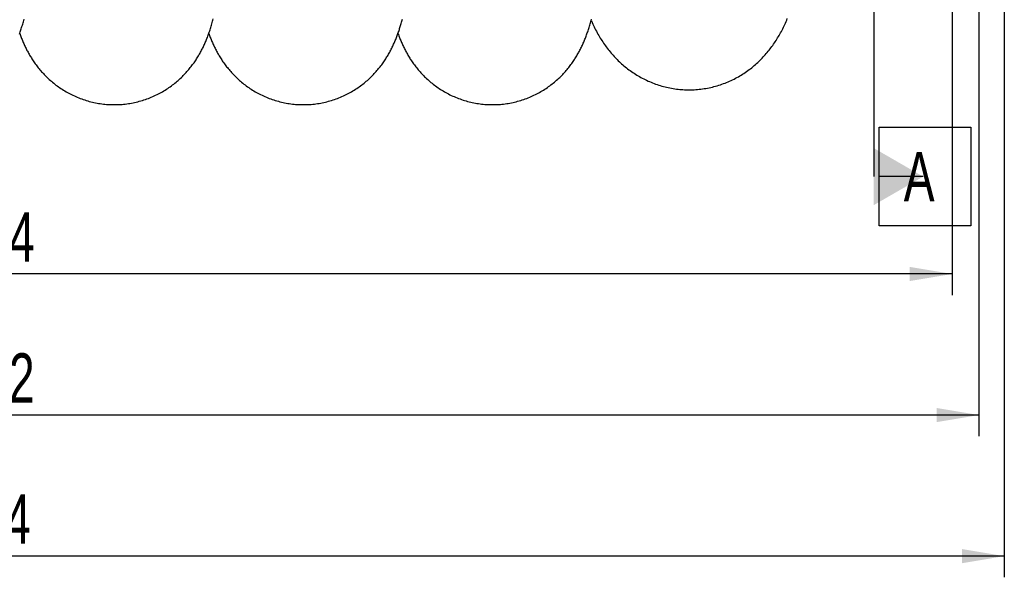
# Model space of a CAD drawing. Extents: x 0 to 594, y 0 to 420.
# Tile 10 of 33: x 308 to 378, y 88 to 128. Entities that reach past the tile are written whole.
import ezdxf

# ---------------------------------------------------------------- set-up
doc = ezdxf.new("R2010")
doc.units = 0
doc.header["$LTSCALE"] = 32.67
doc.layers.get('0').update_dxf_attribs({"linetype": 'CONTINUOUS'})
for name, color, linetype in [('110528_DXF_DIMENSION', 7, 'CONTINUOUS'), ('ASE_125_125-15_DXF_DIMENSI', 7, 'CONTINUOUS'), ('HOSE_125_125DXF_CONTINUOUS', 7, 'CONTINUOUS')]:
    doc.layers.add(name, color=color, linetype=linetype)
doc.styles.get("Standard").update_dxf_attribs({"font": 'txt', "width": 0.7})
doc.dimstyles.new('DIMSTYLE_2', dxfattribs={"dimtxt": 3.5, "dimasz": 3, "dimexe": 1.5, "dimexo": 1, "dimgap": 0.875, "dimtad": 1, "dimdec": 0, "dimlfac": 10, "dimtxsty": 'STANDARD', "dimblk": '_ARROW_FILLED', "dimblk1": '_ARROW_FILLED', "dimblk2": '_ARROW_FILLED', "dimcen": 0.09, "dimazin": 3, "dimtp": 1.2, "dimtm": 1.2, "dimtfac": 1, "dimtdec": 0, "dimtofl": 0, "dimtmove": 0, "dimatfit": 3, "dimtolj": 1})
doc.dimstyles.new('DIMSTYLE_3', dxfattribs={"dimtxt": 3.5, "dimasz": 3, "dimexe": 1.5, "dimexo": 1, "dimgap": 0.875, "dimtad": 1, "dimdec": 3, "dimlfac": 10, "dimtxsty": 'STANDARD', "dimblk": '_ARROW_FILLED', "dimblk1": '_ARROW_FILLED', "dimblk2": '_ARROW_FILLED', "dimcen": 0.09, "dimazin": 3, "dimtp": 1.2, "dimtm": 1.2, "dimtfac": 1, "dimtdec": 3, "dimtofl": 0, "dimtmove": 0, "dimatfit": 3, "dimtolj": 1})

# ---------------------------------------------------------------- blocks, each defined once
blk = doc.blocks.new('_ARROW_FILLED')
at = {"color": 0, "linetype": 'BYBLOCK'}
blk.add_solid([(0, 0), (-1, 0.167), (-1, -0.167)], dxfattribs=at)
blk = doc.blocks.new('*D3')
at = {"layer": 'ASE_125_125-15_DXF_DIMENSI', "color": 2, "linetype": 'CONTINUOUS'}
for p, q in [((232.428, 149.117), (232.428, 88.342)), ((377.778, 145.684), (377.778, 88.342)), ((232.428, 89.842), (305.103, 89.842)), ((377.778, 89.842), (305.103, 89.842))]:
    blk.add_line(p, q, dxfattribs=at)
at = {"layer": 'ASE_125_125-15_DXF_DIMENSI', "color": 2, "linetype": 'CONTINUOUS', "xscale": 3, "yscale": 3, "zscale": 3, "rotation": 180}
blk.add_blockref('_ARROW_FILLED', (232.428, 89.842), dxfattribs=at)
at = {"layer": 'ASE_125_125-15_DXF_DIMENSI', "color": 2, "linetype": 'CONTINUOUS', "xscale": 3, "yscale": 3, "zscale": 3}
blk.add_blockref('_ARROW_FILLED', (377.778, 89.842), dxfattribs=at)
at = {"layer": 'ASE_125_125-15_DXF_DIMENSI', "color": 2, "linetype": 'CONTINUOUS', "insert": (305.103, 94.217), "char_height": 3.5, "width": 15, "attachment_point": 2}
blk.add_mtext('1454', dxfattribs=at)
blk = doc.blocks.new('*D4')
at = {"layer": 'ASE_125_125-15_DXF_DIMENSI', "color": 2, "linetype": 'CONTINUOUS'}
for p, q in [((236.678, 128.492), (236.678, 108.342)), ((374.078, 128.492), (374.078, 108.342)), ((236.678, 109.842), (305.378, 109.842)), ((374.078, 109.842), (305.378, 109.842))]:
    blk.add_line(p, q, dxfattribs=at)
at = {"layer": 'ASE_125_125-15_DXF_DIMENSI', "color": 2, "linetype": 'CONTINUOUS', "xscale": 3, "yscale": 3, "zscale": 3, "rotation": 180}
blk.add_blockref('_ARROW_FILLED', (236.678, 109.842), dxfattribs=at)
at = {"layer": 'ASE_125_125-15_DXF_DIMENSI', "color": 2, "linetype": 'CONTINUOUS', "xscale": 3, "yscale": 3, "zscale": 3}
blk.add_blockref('_ARROW_FILLED', (374.078, 109.842), dxfattribs=at)
at = {"layer": 'ASE_125_125-15_DXF_DIMENSI', "color": 2, "linetype": 'CONTINUOUS', "insert": (305.378, 114.217), "char_height": 3.5, "width": 15, "attachment_point": 2}
blk.add_mtext('1374', dxfattribs=at)
blk = doc.blocks.new('*D5')
at = {"layer": 'ASE_125_125-15_DXF_DIMENSI', "color": 2, "linetype": 'CONTINUOUS'}
for p, q in [((234.778, 129.765), (234.778, 98.342)), ((375.978, 129.765), (375.978, 98.342)), ((234.778, 99.842), (305.378, 99.842)), ((375.978, 99.842), (305.378, 99.842))]:
    blk.add_line(p, q, dxfattribs=at)
at = {"layer": 'ASE_125_125-15_DXF_DIMENSI', "color": 2, "linetype": 'CONTINUOUS', "xscale": 3, "yscale": 3, "zscale": 3, "rotation": 180}
blk.add_blockref('_ARROW_FILLED', (234.778, 99.842), dxfattribs=at)
at = {"layer": 'ASE_125_125-15_DXF_DIMENSI', "color": 2, "linetype": 'CONTINUOUS', "xscale": 3, "yscale": 3, "zscale": 3}
blk.add_blockref('_ARROW_FILLED', (375.978, 99.842), dxfattribs=at)
at = {"layer": 'ASE_125_125-15_DXF_DIMENSI', "color": 2, "linetype": 'CONTINUOUS', "insert": (305.378, 104.217), "char_height": 3.5, "width": 14.25, "attachment_point": 2}
blk.add_mtext('1412', dxfattribs=at)

msp = doc.modelspace()

# ---------------------------------------------------------------- linework, layer by layer
at = {"layer": '110528_DXF_DIMENSION', "color": 2, "linetype": 'CONTINUOUS'}
for p, q in [((368.52379, 199.24127), (368.52379, 116.74242)), ((368.89879, 120.24242), (375.39879, 120.24242)), ((368.89879, 113.24242), (368.89879, 120.24242)), ((375.39879, 120.24242), (375.39879, 113.24242)), ((372.02379, 116.74242), (368.89879, 116.74242)), ((375.39879, 113.24242), (368.89879, 113.24242))]:
    msp.add_line(p, q, dxfattribs=at)
msp.add_solid([(368.52379, 114.7217), (368.52379, 118.76315), (372.02379, 116.74242)], dxfattribs=at)
at = {"layer": 'HOSE_125_125DXF_CONTINUOUS', "color": 7, "linetype": 'CONTINUOUS'}
for points in [[(307.94387, 126.8419), (307.97058, 126.91697), (307.9969, 126.99267), (308.02285, 127.06906), (308.04848, 127.14629), (308.07382, 127.22442), (308.09887, 127.30349), (308.12369, 127.38368), (308.14831, 127.46512), (308.17274, 127.5478), (308.19697, 127.63175), (308.22102, 127.71704), (308.24491, 127.80374), (308.26862, 127.89181)], [(314.66656, 121.84191), (314.76488, 121.84262), (314.87826, 121.8452), (314.99157, 121.84967), (315.10478, 121.85603), (315.21786, 121.86428), (315.33076, 121.8744), (315.44346, 121.8864), (315.55592, 121.90027), (315.6681, 121.91601), (315.77996, 121.9336), (315.89147, 121.95305), (316.00259, 121.97433), (316.11329, 121.99744), (316.22354, 122.02237), (316.33328, 122.04911), (316.44249, 122.07765), (316.55114, 122.10796), (316.65918, 122.14004), (316.76658, 122.17386), (316.87331, 122.20942), (316.97931, 122.24669), (317.08456, 122.28564), (317.18902, 122.32626), (317.29262, 122.36851), (317.39534, 122.41238), (317.49716, 122.45783), (317.59798, 122.50481), (317.69781, 122.55332), (317.79661, 122.60331), (317.89429, 122.65473), (317.99083, 122.70754), (318.08623, 122.76172), (318.18038, 122.8172), (318.27328, 122.87393), (318.36492, 122.9319), (318.45521, 122.991), (318.54414, 123.05122), (318.6317, 123.1125), (318.71781, 123.17476), (318.80246, 123.23796), (318.88566, 123.30205), (318.96729, 123.36692), (319.04735, 123.43251), (319.12587, 123.49878), (319.20272, 123.56561), (319.27793, 123.63293), (319.3515, 123.70071), (319.42342, 123.76887), (319.49367, 123.83733), (319.56229, 123.90608), (319.62936, 123.97513), (319.6949, 124.04444), (319.75893, 124.11399), (319.82152, 124.18379), (319.88271, 124.25385), (319.9425, 124.32411), (320.00089, 124.39452), (320.05795, 124.4651), (320.11366, 124.53578), (320.16789, 124.60636), (320.22066, 124.67677), (320.27202, 124.74701), (320.32189, 124.81692), (320.37027, 124.8864), (320.41724, 124.95548), (320.46285, 125.02419), (320.50712, 125.09247), (320.5501, 125.16032), (320.59189, 125.22784), (320.63247, 125.29491), (320.67192, 125.36162), (320.71049, 125.42833), (320.74821, 125.49504), (320.78508, 125.56176), (320.82137, 125.62889), (320.85714, 125.69659), (320.89235, 125.76474), (320.92699, 125.83336), (320.96114, 125.90256), (320.99476, 125.97227), (321.02772, 126.04224), (321.06002, 126.1124), (321.09171, 126.18283), (321.12279, 126.25353), (321.15324, 126.32443), (321.18313, 126.39563), (321.21253, 126.46733), (321.24148, 126.53958), (321.26998, 126.61239), (321.29811, 126.68594), (321.32587, 126.76026), (321.3533, 126.83541), (321.38047, 126.91165), (321.40742, 126.98907), (321.43414, 127.0677), (321.46071, 127.14775), (321.48718, 127.22948), (321.51351, 127.31278), (321.53961, 127.39738), (321.5655, 127.48337), (321.59118, 127.5708), (321.61658, 127.6594), (321.64169, 127.74916), (321.66656, 127.84021), (321.69117, 127.93253)], [(328.07836, 121.84185), (328.17663, 121.84256), (328.28997, 121.84514), (328.40327, 121.84961), (328.5165, 121.85597), (328.62962, 121.86422), (328.74258, 121.87435), (328.85535, 121.88635), (328.96789, 121.90024), (329.08015, 121.91599), (329.1921, 121.93361), (329.30371, 121.95307), (329.41492, 121.97438), (329.52571, 121.99753), (329.63605, 122.02249), (329.74586, 122.04926), (329.85514, 122.07783), (329.96385, 122.10818), (330.07192, 122.14029), (330.17934, 122.17414), (330.28608, 122.20972), (330.39207, 122.247), (330.49729, 122.28596), (330.60173, 122.32659), (330.70531, 122.36886), (330.80802, 122.41274), (330.90983, 122.4582), (331.01065, 122.50521), (331.11046, 122.55372), (331.20924, 122.60373), (331.30689, 122.65515), (331.4034, 122.70797), (331.49875, 122.76214), (331.59286, 122.81761), (331.68572, 122.87434), (331.77732, 122.93229), (331.86754, 122.99137), (331.95639, 123.05155), (332.04387, 123.11279), (332.12983, 123.17495), (332.21425, 123.23799), (332.29718, 123.30187), (332.37854, 123.36652), (332.45835, 123.43189), (332.53663, 123.49795), (332.61332, 123.56461), (332.68846, 123.63184), (332.76204, 123.6996), (332.83405, 123.76782), (332.90451, 123.83646), (332.97341, 123.90547), (333.04075, 123.97478), (333.10654, 124.04436), (333.17079, 124.11415), (333.23347, 124.18407), (333.2946, 124.25407), (333.35422, 124.32412), (333.41228, 124.39412), (333.46882, 124.46404), (333.52387, 124.53386), (333.57741, 124.60348), (333.62946, 124.67284), (333.68007, 124.74195), (333.72933, 124.81086), (333.77724, 124.87951), (333.82386, 124.94791), (333.86934, 125.01623), (333.91371, 125.08447), (333.95699, 125.15261), (333.99932, 125.22081), (334.04071, 125.28908), (334.08119, 125.3574), (334.12084, 125.42589), (334.15971, 125.4946), (334.19778, 125.56347), (334.23506, 125.63251), (334.27159, 125.70172), (334.30736, 125.77109), (334.34236, 125.84056), (334.3766, 125.91012), (334.41011, 125.97978), (334.44289, 126.04949), (334.47493, 126.11926), (334.50628, 126.18909), (334.53693, 126.25894), (334.5669, 126.32883), (334.59621, 126.39875), (334.62487, 126.46869), (334.65289, 126.53863), (334.6803, 126.60861), (334.70713, 126.67865), (334.7334, 126.74876), (334.75912, 126.81895), (334.78434, 126.88928), (334.80906, 126.95975), (334.83331, 127.03039), (334.85711, 127.10125), (334.88049, 127.17234), (334.90346, 127.24368), (334.92605, 127.31533), (334.94827, 127.3873), (334.97014, 127.45962), (334.99168, 127.53234), (335.01291, 127.60547), (335.03385, 127.67904), (335.0545, 127.75311), (335.07489, 127.8277), (335.09504, 127.90282)], [(341.49014, 121.84184), (341.58874, 121.84256), (341.70241, 121.84516), (341.81601, 121.84965), (341.92953, 121.85604), (342.04293, 121.86433), (342.15615, 121.87451), (342.26917, 121.88658), (342.38195, 121.90053), (342.49444, 121.91636), (342.60662, 121.93405), (342.71845, 121.95361), (342.82988, 121.97501), (342.94088, 121.99825), (343.05142, 122.02333), (343.16145, 122.05021), (343.27093, 122.0789), (343.37985, 122.10938), (343.48815, 122.14163), (343.59579, 122.17564), (343.70276, 122.21138), (343.80898, 122.24883), (343.91442, 122.28798), (344.01907, 122.32879), (344.12285, 122.37124), (344.22574, 122.41531), (344.32771, 122.46097), (344.4287, 122.50817), (344.5287, 122.55691), (344.62767, 122.60714), (344.72552, 122.6588), (344.82224, 122.71188), (344.91782, 122.76633), (345.01213, 122.82207), (345.10518, 122.87908), (345.19695, 122.93731), (345.28734, 122.99668), (345.37635, 123.05714), (345.46397, 123.11867), (345.55011, 123.18116), (345.63477, 123.24458), (345.71796, 123.30888), (345.7996, 123.37396), (345.87968, 123.43978), (345.95822, 123.5063), (346.03514, 123.57341), (346.11047, 123.64108), (346.1842, 123.70925), (346.25629, 123.77782), (346.32675, 123.84674), (346.3956, 123.91599), (346.46283, 123.98548), (346.52844, 124.05516), (346.59248, 124.12501), (346.65495, 124.19497), (346.71586, 124.26501), (346.77526, 124.33509), (346.83315, 124.40517), (346.88956, 124.47522), (346.94452, 124.5452), (346.99805, 124.61509), (347.05018, 124.68486), (347.10094, 124.75448), (347.15037, 124.82394), (347.1985, 124.89322), (347.24535, 124.96231), (347.29097, 125.0312), (347.33539, 125.09988), (347.37863, 125.16833), (347.42073, 125.23654), (347.4617, 125.30447), (347.50158, 125.37213), (347.54047, 125.43964), (347.57834, 125.5069), (347.61528, 125.57399), (347.65152, 125.64133), (347.68711, 125.70896), (347.72203, 125.77685), (347.75648, 125.84535), (347.79054, 125.91465), (347.82414, 125.98461), (347.85719, 126.05505), (347.88973, 126.12605), (347.92176, 126.19758), (347.95315, 126.26934), (347.98387, 126.34126), (348.014, 126.41346), (348.04355, 126.48593), (348.07252, 126.55867), (348.10095, 126.63174), (348.1289, 126.70528), (348.15639, 126.77931), (348.18344, 126.85388), (348.2101, 126.9291), (348.23641, 127.00504), (348.26235, 127.08173), (348.28797, 127.15921), (348.31329, 127.23762), (348.33832, 127.31693), (348.36298, 127.39692), (348.3873, 127.47761), (348.41129, 127.55908), (348.43494, 127.64123), (348.45825, 127.72405), (348.48125, 127.80762), (348.50395, 127.89195)], [(348.48185, 127.80988), (348.49847, 127.77185), (348.54721, 127.66337), (348.59666, 127.55631), (348.64683, 127.45064), (348.69777, 127.34628), (348.7494, 127.24336), (348.80175, 127.14182), (348.85484, 127.04162), (348.9086, 126.94287), (348.96302, 126.8456), (349.01814, 126.74969), (349.074, 126.65507), (349.13051, 126.56188), (349.18778, 126.4699), (349.24613, 126.37865), (349.30563, 126.28805), (349.36627, 126.19816), (349.42826, 126.10869), (349.49185, 126.01937), (349.55687, 125.9305), (349.62295, 125.84262), (349.6901, 125.75572), (349.75834, 125.66981), (349.82726, 125.58539), (349.89666, 125.50267), (349.96672, 125.42138), (350.03764, 125.34131), (350.10936, 125.26251), (350.18192, 125.18492), (350.25571, 125.10813), (350.33084, 125.03207), (350.40721, 124.95686), (350.48495, 124.88242), (350.56414, 124.80871), (350.64471, 124.73582), (350.72661, 124.66384), (350.80984, 124.59281), (350.8944, 124.52275), (350.98024, 124.45373), (351.06735, 124.38579), (351.15573, 124.31894), (351.24536, 124.25325), (351.33621, 124.18874), (351.4283, 124.12544), (351.52159, 124.06338), (351.61606, 124.00261), (351.71172, 123.94314), (351.80853, 123.88501), (351.90648, 123.82825), (352.00556, 123.77289), (352.10574, 123.71897), (352.207, 123.66651), (352.30933, 123.61553), (352.41268, 123.56608), (352.51703, 123.51819), (352.62237, 123.47188), (352.72864, 123.42719), (352.83582, 123.38413), (352.94389, 123.34274), (353.05279, 123.30305), (353.16251, 123.26507), (353.27301, 123.22884), (353.38423, 123.19437), (353.49614, 123.1617), (353.60871, 123.13083), (353.72187, 123.10179), (353.83559, 123.07461), (353.94984, 123.04929), (354.06455, 123.02585), (354.17969, 123.00431), (354.29524, 122.98467), (354.41114, 122.96694), (354.52737, 122.95113), (354.64389, 122.93726), (354.76065, 122.92532), (354.87764, 122.91533), (354.9948, 122.90729), (355.11211, 122.9012), (355.22951, 122.89706), (355.34699, 122.89489), (355.44733, 122.89458)], [(355.44732, 122.89458), (355.55017, 122.89575), (355.66875, 122.89897), (355.78726, 122.90418), (355.90568, 122.91138), (356.02397, 122.92059), (356.14208, 122.93178), (356.25997, 122.94495), (356.3776, 122.9601), (356.49493, 122.97723), (356.61192, 122.99632), (356.72853, 123.01736), (356.84471, 123.04034), (356.96042, 123.06525), (357.07563, 123.09209), (357.1903, 123.12082), (357.3044, 123.15144), (357.4179, 123.18394), (357.53075, 123.2183), (357.64293, 123.2545), (357.75441, 123.29253), (357.86513, 123.33235), (357.97508, 123.37397), (358.08423, 123.41735), (358.19243, 123.46243), (358.29969, 123.50919), (358.40597, 123.55761), (358.51115, 123.60761), (358.61517, 123.65915), (358.71805, 123.7122), (358.81976, 123.76673), (358.92023, 123.82268), (359.0195, 123.88005), (359.1177, 123.93889), (359.21481, 123.99917), (359.31082, 124.06088), (359.40584, 124.12408), (359.49991, 124.18879), (359.59297, 124.25496), (359.68496, 124.32254), (359.77591, 124.39155), (359.86577, 124.46194), (359.95433, 124.53353), (360.04158, 124.6063), (360.12753, 124.68022), (360.21198, 124.75508), (360.29491, 124.83085), (360.37636, 124.9075), (360.45616, 124.98483), (360.53428, 125.06276), (360.61078, 125.14129), (360.68569, 125.22039), (360.75898, 125.29998), (360.83072, 125.38008), (360.90103, 125.46077), (360.96995, 125.54205), (361.03748, 125.62387), (361.10373, 125.70634), (361.16871, 125.78943), (361.23244, 125.87313), (361.29505, 125.95756), (361.35655, 126.04272), (361.41695, 126.12861), (361.47635, 126.21535), (361.5348, 126.30299), (361.59227, 126.3915), (361.64877, 126.48085), (361.70432, 126.57108), (361.75892, 126.66216), (361.81256, 126.75409), (361.86525, 126.84685), (361.91701, 126.94047), (361.96785, 127.03494), (362.01772, 127.13013), (362.0667, 127.22621), (362.115, 127.32357), (362.16266, 127.42228), (362.20964, 127.52233), (362.25606, 127.624), (362.30198, 127.72746), (362.34734, 127.83263), (362.39206, 127.9394)], [(307.96071, 126.88923), (307.96374, 126.88063), (307.99004, 126.80752), (308.01674, 126.73499), (308.04386, 126.66294), (308.07144, 126.59135), (308.09949, 126.52018), (308.12803, 126.44938), (308.1571, 126.37891), (308.18669, 126.30877), (308.21683, 126.23896), (308.24753, 126.16943), (308.27881, 126.10019), (308.31066, 126.03129), (308.34307, 125.96273), (308.37607, 125.89449), (308.40969, 125.82654), (308.4439, 125.75892), (308.47874, 125.69159), (308.51433, 125.62435), (308.55065, 125.55724), (308.58775, 125.49023), (308.62576, 125.42311), (308.6647, 125.3559), (308.70459, 125.28859), (308.74561, 125.22094), (308.78781, 125.15292), (308.8312, 125.08459), (308.87587, 125.0159), (308.92188, 124.94678), (308.96923, 124.87733), (309.01788, 124.80769), (309.06785, 124.73787), (309.11916, 124.6679), (309.17176, 124.59793), (309.22562, 124.52803), (309.28081, 124.45818), (309.33734, 124.38842), (309.39519, 124.3188), (309.45442, 124.24933), (309.51513, 124.17992), (309.57734, 124.11062), (309.64108, 124.04147), (309.70645, 123.97241), (309.7735, 123.90344), (309.84224, 123.83466), (309.91262, 123.76613), (309.98471, 123.69788), (310.05851, 123.62998), (310.13391, 123.56257), (310.21094, 123.49568), (310.28961, 123.42936), (310.36982, 123.36375), (310.45156, 123.29889), (310.53486, 123.23482), (310.61958, 123.17166), (310.70572, 123.10948), (310.79329, 123.04828), (310.8822, 122.98817), (310.97245, 122.92918), (311.06403, 122.87135), (311.15687, 122.81474), (311.25095, 122.75939), (311.34626, 122.70534), (311.44272, 122.65265), (311.54032, 122.60136), (311.63903, 122.55148), (311.73877, 122.50309), (311.83951, 122.45621), (311.94125, 122.41087), (312.04388, 122.36711), (312.14738, 122.32495), (312.25175, 122.28443), (312.35689, 122.24557), (312.4628, 122.2084), (312.56945, 122.17292), (312.67677, 122.13917), (312.78474, 122.10716), (312.89332, 122.07692), (313.00246, 122.04845), (313.11213, 122.02177), (313.22231, 121.9969), (313.33293, 121.97384), (313.44398, 121.95261), (313.55543, 121.93322), (313.66721, 121.91568), (313.77931, 121.89999), (313.8917, 121.88616), (314.00431, 121.87421), (314.11713, 121.86412), (314.23013, 121.85592), (314.34324, 121.84959), (314.45645, 121.84515), (314.56971, 121.8426), (314.66656, 121.84191)], [(321.37247, 126.8892), (321.39491, 126.82644), (321.42165, 126.75333), (321.44885, 126.68067), (321.47653, 126.60842), (321.50469, 126.53655), (321.53335, 126.46507), (321.56253, 126.39398), (321.59224, 126.32322), (321.62249, 126.25281), (321.6533, 126.18272), (321.6847, 126.11293), (321.71665, 126.0435), (321.74918, 125.97443), (321.7823, 125.90569), (321.81604, 125.83724), (321.85039, 125.76913), (321.88538, 125.70129), (321.92111, 125.63358), (321.95758, 125.56599), (321.99484, 125.49852), (322.033, 125.43095), (322.07209, 125.36329), (322.11214, 125.29555), (322.15327, 125.22756), (322.19553, 125.15931), (322.23892, 125.09085), (322.28351, 125.02213), (322.32932, 124.95316), (322.3764, 124.88397), (322.42479, 124.81453), (322.47455, 124.74484), (322.5257, 124.67494), (322.57826, 124.60484), (322.63231, 124.53454), (322.68784, 124.46411), (322.74479, 124.39368), (322.80319, 124.32329), (322.86307, 124.25296), (322.92435, 124.18281), (322.98704, 124.11292), (323.05119, 124.04327), (323.11683, 123.97388), (323.18399, 123.90477), (323.25269, 123.83598), (323.32298, 123.76751), (323.39489, 123.6994), (323.46842, 123.63169), (323.54353, 123.56448), (323.62025, 123.4978), (323.69857, 123.43171), (323.77845, 123.3663), (323.85987, 123.3016), (323.94286, 123.23768), (324.02734, 123.17462), (324.1133, 123.11246), (324.20076, 123.05124), (324.28961, 122.99108), (324.37985, 122.93199), (324.47148, 122.87403), (324.56438, 122.81729), (324.65853, 122.76181), (324.75394, 122.70761), (324.8505, 122.65478), (324.9482, 122.60335), (325.04702, 122.55334), (325.14687, 122.50482), (325.24772, 122.45782), (325.34957, 122.41235), (325.45233, 122.36847), (325.55597, 122.3262), (325.66048, 122.28556), (325.76578, 122.24659), (325.87183, 122.20931), (325.97862, 122.17373), (326.08608, 122.13989), (326.19418, 122.1078), (326.3029, 122.07747), (326.41217, 122.04893), (326.52197, 122.02218), (326.63228, 121.99725), (326.74304, 121.97413), (326.85422, 121.95285), (326.96579, 121.93341), (327.07771, 121.91582), (327.18994, 121.90009), (327.30245, 121.88623), (327.4152, 121.87424), (327.52816, 121.86413), (327.64129, 121.8559), (327.75456, 121.84956), (327.86792, 121.8451), (327.98134, 121.84254), (328.07836, 121.84185)], [(334.78427, 126.88908), (334.78886, 126.87603), (334.81508, 126.80324), (334.84145, 126.73166), (334.8682, 126.66069), (334.89532, 126.59032), (334.92283, 126.5205), (334.95097, 126.45069), (334.97983, 126.38068), (335.00936, 126.31065), (335.03958, 126.24061), (335.07054, 126.17047), (335.10224, 126.1003), (335.1346, 126.03029), (335.16765, 125.96042), (335.20141, 125.89069), (335.23576, 125.82136), (335.27068, 125.75248), (335.30623, 125.68396), (335.34241, 125.61579), (335.37921, 125.54803), (335.41667, 125.48059), (335.45494, 125.41323), (335.49403, 125.34598), (335.53397, 125.27881), (335.57496, 125.21144), (335.61702, 125.14387), (335.66017, 125.07613), (335.70465, 125.00793), (335.75054, 124.93919), (335.79781, 124.87004), (335.84649, 124.80052), (335.89665, 124.73062), (335.94827, 124.66042), (336.00127, 124.59011), (336.05568, 124.51971), (336.11153, 124.44925), (336.1687, 124.37892), (336.22719, 124.3088), (336.28704, 124.23886), (336.34827, 124.16914), (336.41089, 124.09968), (336.47492, 124.0305), (336.54045, 123.96156), (336.60749, 123.8929), (336.67606, 123.82455), (336.74624, 123.7565), (336.81807, 123.68877), (336.89154, 123.62141), (336.96661, 123.55453), (337.04333, 123.48814), (337.12168, 123.42231), (337.20157, 123.35716), (337.28301, 123.29273), (337.366, 123.22907), (337.45045, 123.1663), (337.53634, 123.10446), (337.62368, 123.04358), (337.71238, 122.98376), (337.80243, 122.92504), (337.89383, 122.86746), (337.98649, 122.81109), (338.08038, 122.75598), (338.17551, 122.70215), (338.2718, 122.64967), (338.36921, 122.59858), (338.46775, 122.5489), (338.56732, 122.50069), (338.66791, 122.45397), (338.76949, 122.40878), (338.87199, 122.36517), (338.97538, 122.32315), (339.07964, 122.28275), (339.18467, 122.24401), (339.29046, 122.20695), (339.39697, 122.17159), (339.50414, 122.13796), (339.61194, 122.10607), (339.72034, 122.07593), (339.82929, 122.04757), (339.93877, 122.021), (340.04874, 121.99622), (340.15916, 121.97326), (340.27, 121.95211), (340.38122, 121.9328), (340.49278, 121.91532), (340.60466, 121.8997), (340.71681, 121.88593), (340.8292, 121.87402), (340.9418, 121.86397), (341.05456, 121.8558), (341.16746, 121.8495), (341.28045, 121.84508), (341.3935, 121.84253), (341.49014, 121.84184)]]:
    msp.add_lwpolyline(points, dxfattribs=at)

# ---------------------------------------------------------------- texts
at = {"layer": '110528_DXF_DIMENSION', "color": 2, "linetype": 'CONTINUOUS', "insert": (370.64879, 118.49242), "char_height": 3.5, "width": 4.5, "attachment_point": 1}
msp.add_mtext('A', dxfattribs=at)

# ---------------------------------------------------------------- dimensions: what is measured, and where the dimension line sits
at = {"layer": 'ASE_125_125-15_DXF_DIMENSI', "color": 2, "linetype": 'CONTINUOUS'}
for base, p1, p2, dimstyle, picture, middle in [((377.7782910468, 89.8421637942), (232.4282910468, 150.116845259), (377.7782910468, 146.6835528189), 'DIMSTYLE_2', '*D3', (304.60329245, 89.8421637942)), ((375.97829, 99.84216), (234.77829, 130.76519), (375.97829, 130.76519), 'DIMSTYLE_3', '*D5', (304.87829, 99.84216)), ((374.07829, 109.84216), (236.67829, 129.49184), (374.07829, 129.49184), 'DIMSTYLE_3', '*D4', (304.87829, 109.84216))]:
    dim = msp.add_linear_dim(base=base, p1=p1, p2=p2, dimstyle=dimstyle, dxfattribs=at)
    dim.commit()
    dim.dimension.update_dxf_attribs({"geometry": picture, "text_midpoint": middle, "dimtype": 160})

doc.saveas('drawing.dxf')
